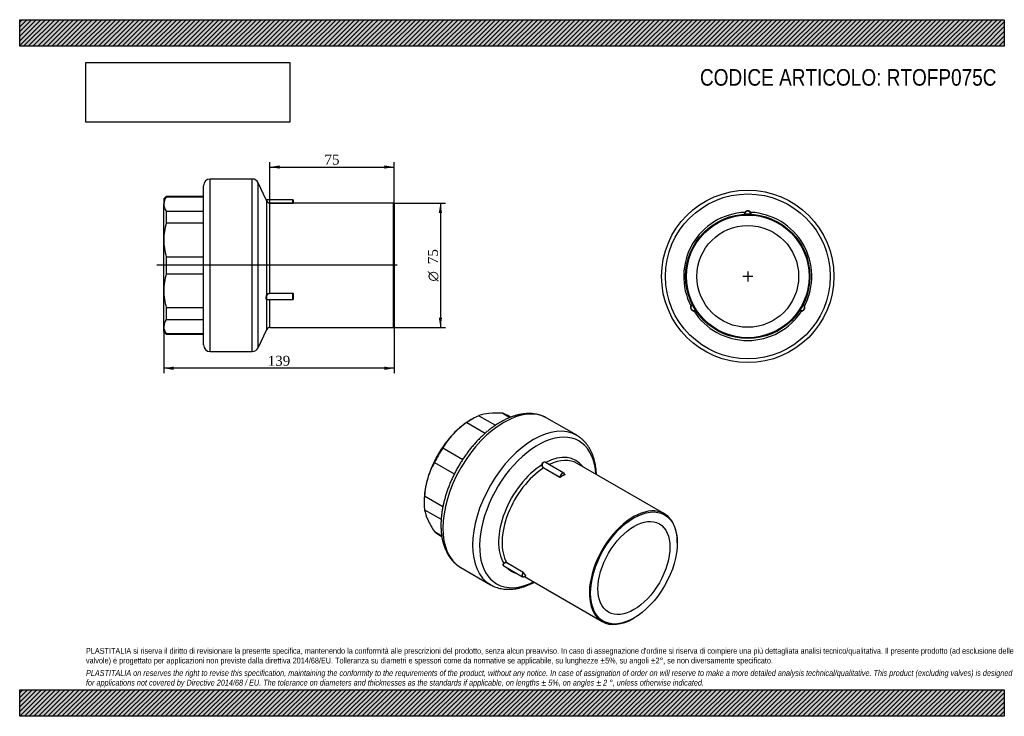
# Model space of a CAD drawing. Header units: millimetres. Extents: x 0 to 594, y 0 to 420.
import ezdxf
from ezdxf.enums import TextEntityAlignment as Align
from ezdxf.lldxf.tags import DXFTag

# ---------------------------------------------------------------- set-up
doc = ezdxf.new("R2010")
doc.units = ezdxf.units.MM
doc.header["$LTSCALE"] = 2
for name, color, linetype in [('Default', 7, 'Continuous'), ('DV3_Default', 7, 'Continuous'), ('IOF075C', 7, 'Continuous'), ('PARTE_PE_075', 7, 'Continuous')]:
    doc.layers.add(name, color=color, linetype=linetype)
doc.styles.add('SEACAD_Solid_Edge_ANSI1_Symbols', font='semeca1.ttf')
doc.styles.add('SEACAD_Times_New_Roman', font='times.ttf')
tags = doc.linetypes.add('CENTER2', pattern=[28.575, 19.05, -3.175, 3.175, -3.175]).pattern_tags.tags
tags[10:11] = [DXFTag(74, 4), DXFTag(75, 0), DXFTag(340, '0'), DXFTag(46, 0.0), DXFTag(50, 0.0), DXFTag(44, 0.0), DXFTag(45, 0.0)]
tags[8:9] = [DXFTag(74, 4), DXFTag(75, 0), DXFTag(340, '0'), DXFTag(46, 0.0), DXFTag(50, 0.0), DXFTag(44, 0.0), DXFTag(45, 0.0)]
tags[6:7] = [DXFTag(74, 4), DXFTag(75, 0), DXFTag(340, '0'), DXFTag(46, 0.0), DXFTag(50, 0.0), DXFTag(44, 0.0), DXFTag(45, 0.0)]
tags[4:5] = [DXFTag(74, 4), DXFTag(75, 0), DXFTag(340, '0'), DXFTag(46, 0.0), DXFTag(50, 0.0), DXFTag(44, 0.0), DXFTag(45, 0.0)]
doc.dimstyles.new('ANSImm', dxfattribs={"dimtxt": 6, "dimasz": 6, "dimexe": 3, "dimexo": 0, "dimgap": 1.5, "dimtad": 1, "dimdsep": 46, "dimtxsty": 'SEACAD_Times_New_Roman', "dimblk1": '_SE_FILLED', "dimblk2": '_SE_FILLED', "dimsah": 1, "dimcen": 3, "dimazin": 0, "dimtfac": 0.85, "dimtdec": 3, "dimtofl": 0, "dimtmove": 0, "dimatfit": 3, "dimfxl": 1, "dimarcsym": 0})
picture_1 = doc.add_image_def('image1.jpg', size_in_pixel=(4302, 1260))

# ---------------------------------------------------------------- blocks, each defined once
blk = doc.blocks.new('SEANNOT_GROUP')
at = {"layer": 'Default', "color": 7, "linetype": 'CENTER2'}
for p, q in [((439.23, 268.24), (439.23, 262.24)), ((442.23, 265.24), (436.23, 265.24))]:
    blk.add_line(p, q, dxfattribs=at)
blk = doc.blocks.new('SEANNOT_GROUP1')
at = {"layer": 'Default', "color": 7, "linetype": 'CENTER2'}
for p, q in [((439.23, 268.24), (439.23, 262.24)), ((442.23, 265.24), (436.23, 265.24))]:
    blk.add_line(p, q, dxfattribs=at)
blk = doc.blocks.new('SE')
at = {"layer": 'IOF075C', "color": 7, "linetype": 'Continuous'}
for p, q in [((273.34, 179.44), (272.28, 178.82)), ((276.94, 181.26), (286.99, 175.46)), ((291.38, 182.69), (295.77, 180.16)), ((296.15, 180.3), (294.09, 181.49)), ((269.74, 177.1), (280.85, 170.69)), ((255.29, 161.85), (267.3, 154.92)), ((250.2, 153.03), (262.2, 146.1)), ((244.21, 132.9), (255.33, 126.48)), ((243.99, 129.84), (243.99, 128.61)), ((244.21, 124.58), (254.27, 118.77)), ((250.2, 111.35), (254.58, 108.82)), ((252.59, 109.61), (254.65, 108.42))]:
    blk.add_line(p, q, dxfattribs=at)
for centre, radius, start, end in [((285.23, 157.73), 24.95, 94.90188, 109.41829), ((287.93, 127.24), 55.56, 86.43749, 94.9891), ((298.99, 134.15), 51.97, 124.25542, 136.24398), ((293.58, 139.63), 44.27, 136.52741, 149.87177), ((288.59, 130.98), 44.28, 150.12901, 163.4718), ((295.63, 129.11), 51.55, 163.70803, 175.79257), ((268.28, 129.01), 24.47, 190.43821, 205.24162), ((295.47, 141.49), 54.38, 204.9184, 213.65501)]:
    blk.add_arc(centre, radius, start, end, dxfattribs=at)
for centre, major_axis, start_param, end_param in [((272.28, 146.17), (20, 34.64), 0.785398, 1.178097), ((273.34, 145.55), (20.75, 35.94), 0.662382, 0.908414), ((273.34, 145.55), (-20.75, -35.94), 3.141593, 3.264609), ((272.28, 146.17), (-20, -34.64), 4.31969, 5.105088), ((273.34, 145.55), (20.75, 35.94), 1.44778, 1.693812), ((272.28, 146.17), (-20, -34.64), 5.105088, 5.497787), ((273.34, 145.55), (-20.75, -35.94), -0.908414, -0.662382), ((273.34, 145.55), (20.75, 35.94), 3.018576, 3.141593)]:
    blk.add_ellipse(centre, major_axis=major_axis, ratio=0.57735, start_param=start_param, end_param=end_param, dxfattribs=at)
at = {"layer": 'PARTE_PE_075', "color": 7, "linetype": 'Continuous'}
for p, q in [((336.02, 169.41), (318.08, 179.77)), ((325.88, 144.08), (316.05, 149.75)), ((316.12, 149.87), (325.95, 144.2)), ((328.36, 146.67), (317.23, 153.09)), ((388.96, 122.1), (336.28, 152.51)), ((328.78, 145.82), (328.84, 145.79)), ((396.73, 104.52), (396.73, 104.93)), ((266.08, 89.7), (284.02, 79.34)), ((292.13, 90.63), (303.43, 84.1)), ((303.67, 86.77), (293.84, 92.45)), ((293.86, 92.57), (303.69, 86.89)), ((304.51, 84.25), (351.46, 57.15)), ((370.21, 59), (370.56, 59.21))]:
    blk.add_line(p, q, dxfattribs=at)
for centre, radius, start, end in [((316.99, 151.47), 1.95, 176.12228, 241.39295), ((316.96, 151.47), 1.81, 176.35027, 242.14264), ((326.01, 144.35), 0.3, 243.5965, 299.96646), ((326.01, 144.32), 0.139, 244.31161, 305.96345), ((293.13, 91.31), 1.45, 59.69953, 141.06794), ((293.14, 91.29), 1.35, 58.65811, 140.11309), ((303.54, 86.55), 0.257, 27.2905, 59.23514), ((303.35, 86.32), 0.666, 35.03925, 59.35727)]:
    blk.add_arc(centre, radius, start, end, dxfattribs=at)
for centre, major_axis, ratio, start_param, end_param in [((292.08, 134.73), (-26, -45.03), 0.57735, 3.141593, 6.280598), ((310.02, 124.37), (-26, -45.03), 0.57735, 3.141157, 6.280598), ((312.58, 122.89), (-24.85, -43.04), 0.57735, 2.425721, 6.283185), ((316.25, 120.78), (-19.32, -33.47), 0.57735, 2.897059, 3.882572), ((317.53, 120.04), (-18.75, -32.48), 0.57735, 3.141593, 3.849947), ((316.25, 120.78), (-19.32, -33.47), 0.57735, 3.971409, 5.976967), ((317.53, 120.04), (-18.75, -32.48), 0.57735, 3.982814, 5.965563), ((315.1, 151.6), (-0.0991, 0.0135), 0.069664, 0.895572, 2.203724), ((316.05, 149.83), (-0.05, -0.0866), 0.57735, 0.841221, 2.311036), ((317.53, 153), (0.0658, 0.0753), 0.552675, 2.002676, 2.449724), ((325.88, 144.16), (-0.05, -0.0866), 0.57735, 0.841221, 2.311036), ((327.36, 144.94), (-1, -1.73), 0.57735, 2.401353, 5.452628), ((327.43, 144.9), (-0.95, -1.65), 0.57735, 2.411741, 5.442241), ((327.43, 114.32), (18.8, 32.56), 0.57735, 0.734923, 0.835874), ((326.16, 144.17), (-0.0536, 0.0844), 0.547485, 0.761403, 2.332199), ((327.5, 114.28), (18.75, 32.48), 0.57735, 0.734923, 0.835874), ((328.84, 145.72), (-0.0461, 0.0888), 0.605745, 0.811942, 2.382739), ((328.84, 145.87), (0.05, 0.0866), 0.57735, 3.322675, 3.871168), ((370.21, 89.62), (-18.75, -32.48), 0.57735, 2.356194, 6.283185), ((292.08, 134.73), (-26, -45.03), 0.57735, 6.280598, 6.283185), ((292.04, 92.16), (-0.0805, 0.0593), 0.464242, 4.188151, 5.496303), ((293.8, 92.49), (-0.05, -0.0866), 0.57735, 1.354156, 2.82397), ((316.25, 120.78), (19.32, 33.47), 0.57735, 2.983966, 3.299219), ((304.43, 85.84), (1, 1.73), 0.57735, 1.354156, 4.405431), ((304.5, 85.79), (0.95, 1.65), 0.57735, 1.364543, 4.395043), ((303.63, 86.82), (-0.05, -0.0866), 0.57735, 1.354156, 2.82397), ((303.83, 86.63), (-0.0859, -0.0512), 0.777008, 3.551466, 5.122262), ((327.43, 114.32), (-18.8, -32.56), 0.57735, -0.312275, -0.211324), ((327.5, 114.28), (-18.75, -32.48), 0.57735, -0.312275, -0.211324), ((305.18, 84.72), (-0.077, -0.0638), 0.798333, 3.429962, 5.000758), ((310.02, 124.37), (-26, -45.03), 0.57735, 6.280598, 6.283185), ((312.58, 122.89), (-24.85, -43.04), 0.57735, 0, 0.715871), ((370.21, 89.62), (-18.75, -32.48), 0.57735, 0, 0.785398)]:
    blk.add_ellipse(centre, major_axis=major_axis, ratio=ratio, start_param=start_param, end_param=end_param, dxfattribs=at)
for major_axis in [(18.5, 32.04), (-15.35, -26.59)]:
    blk.add_ellipse((370.56, 89.42), major_axis=major_axis, ratio=0.57735, dxfattribs=at)
for points, knots in [([(318.09, 179.76), (318.05, 179.78), (317.58, 180.07), (316.53, 180.59), (315.02, 181.23), (313.44, 181.74), (311.81, 182.13), (310.12, 182.4), (308.39, 182.55), (306.62, 182.56), (304.8, 182.46), (302.95, 182.22), (301.07, 181.85), (299.16, 181.36), (297.24, 180.74), (295.3, 180), (293.37, 179.14), (291.58, 178.24), (290.57, 177.67), (290.08, 177.39)], [0, 0, 0, 0, 0.004108, 0.065294, 0.126456, 0.187723, 0.249233, 0.311107, 0.373438, 0.436285, 0.49967, 0.563582, 0.627977, 0.692793, 0.75795, 0.82337, 0.888975, 0.954698, 1, 1, 1, 1]), ([(290.08, 177.39), (289.7, 177.17), (288.77, 176.62), (287.11, 175.56), (285.21, 174.22), (283.31, 172.78), (281.45, 171.24), (279.61, 169.6), (277.81, 167.88), (276.04, 166.07), (274.32, 164.18), (272.65, 162.22), (271.03, 160.19), (269.46, 158.09), (267.94, 155.93), (266.49, 153.72), (265.11, 151.47), (263.79, 149.17), (262.55, 146.83), (261.38, 144.46), (260.29, 142.07), (259.27, 139.66), (258.35, 137.23), (257.5, 134.8), (256.75, 132.37), (256.09, 129.94), (255.52, 127.52), (255.04, 125.12), (254.66, 122.74), (254.38, 120.38), (254.2, 118.06), (254.12, 115.78), (254.14, 113.55), (254.27, 111.36), (254.5, 109.23), (254.83, 107.17), (255.27, 105.17), (255.81, 103.26), (256.45, 101.42), (257.19, 99.68), (258.03, 98.03), (258.97, 96.48), (259.99, 95.04), (261.1, 93.71), (262.29, 92.49), (263.55, 91.4), (264.82, 90.46), (265.6, 89.99), (266, 89.76)], [0, 0, 0, 0, 0.011858, 0.034171, 0.05647, 0.078754, 0.10102, 0.123266, 0.145491, 0.167697, 0.189885, 0.212056, 0.234213, 0.256358, 0.278493, 0.300622, 0.322746, 0.34487, 0.366994, 0.389121, 0.411255, 0.433398, 0.455551, 0.47772, 0.499905, 0.522109, 0.544336, 0.566586, 0.588861, 0.611161, 0.633487, 0.655837, 0.678206, 0.700588, 0.72297, 0.745337, 0.767668, 0.789939, 0.812122, 0.834188, 0.856106, 0.877852, 0.899409, 0.920772, 0.941948, 0.962957, 0.983833, 1, 1, 1, 1]), ([(347.93, 145.8), (347.91, 146.37), (347.83, 147.67), (347.63, 149.64), (347.31, 151.72), (346.88, 153.72), (346.36, 155.64), (345.72, 157.49), (344.99, 159.24), (344.16, 160.9), (343.24, 162.46), (342.22, 163.91), (341.12, 165.26), (339.94, 166.49), (338.69, 167.59), (337.36, 168.59), (336.52, 169.1), (336.03, 169.39)], [0.761174, 0.761174, 0.761174, 0.761174, 0.7741682, 0.7908611, 0.8075435, 0.8242011, 0.8408163, 0.8573682, 0.8738347, 0.8901938, 0.9064264, 0.9225191, 0.9384668, 0.9542738, 0.9699546, 0.9855327, 1, 1, 1, 1]), ([(315.04, 151.6), (315.06, 151.77), (315.1, 151.94), (315.2, 152.26), (315.27, 152.41), (315.43, 152.69), (315.52, 152.82), (315.73, 153.03), (315.85, 153.13), (316.09, 153.27), (316.22, 153.31), (316.48, 153.37), (316.61, 153.37), (316.87, 153.33), (317, 153.29), (317.24, 153.18), (317.36, 153.1), (317.46, 153)], [0, 0, 0, 0, 0.125, 0.125, 0.25, 0.25, 0.375, 0.375, 0.5, 0.5, 0.625, 0.625, 0.75, 0.75, 0.875, 0.875, 1, 1, 1, 1]), ([(317.23, 153.1), (317.2, 153.11), (317.17, 153.13), (317.02, 153.2), (316.9, 153.24), (316.65, 153.28), (316.52, 153.27), (316.27, 153.22), (316.15, 153.18), (315.92, 153.04), (315.81, 152.96), (315.61, 152.75), (315.52, 152.63), (315.37, 152.36), (315.31, 152.21), (315.21, 151.91), (315.18, 151.75), (315.16, 151.59)], [0.0926951, 0.0926951, 0.0926951, 0.0926951, 0.125, 0.125, 0.25, 0.25, 0.375, 0.375, 0.5, 0.5, 0.625, 0.625, 0.75, 0.75, 0.875, 0.875, 1, 1, 1, 1]), ([(328.77, 145.83), (328.78, 145.82), (328.79, 145.82), (328.79, 145.81), (328.8, 145.81), (328.8, 145.8), (328.8, 145.8), (328.8, 145.79), (328.8, 145.79), (328.8, 145.79)], [0, 0, 0, 0, 0.2120445, 0.2120445, 0.2120445, 0.4246481, 0.4246481, 0.4246481, 0.4796212, 0.4796212, 0.4796212, 0.4796212]), ([(328.8, 145.79), (328.8, 145.79), (328.8, 145.78), (328.8, 145.78), (328.8, 145.77), (328.79, 145.77), (328.79, 145.76), (328.78, 145.76), (328.78, 145.76), (328.77, 145.76)], [0.4796212, 0.4796212, 0.4796212, 0.4796212, 0.6387032, 0.6387032, 0.6387032, 0.8548561, 0.8548561, 0.8548561, 1, 1, 1, 1]), ([(328.84, 145.63), (328.88, 145.65), (328.9, 145.68), (328.9, 145.74), (328.88, 145.77), (328.84, 145.79)], [0, 0, 0, 0, 0.5, 0.5, 1, 1, 1, 1]), ([(292.3, 90.51), (292.19, 90.54), (292.1, 90.58), (291.92, 90.69), (291.84, 90.76), (291.71, 90.93), (291.67, 91.03), (291.63, 91.25), (291.64, 91.36), (291.68, 91.6), (291.72, 91.73), (291.83, 91.98), (291.91, 92.1), (292, 92.22)], [0.268413, 0.268413, 0.268413, 0.268413, 0.375, 0.375, 0.5, 0.5, 0.625, 0.625, 0.75, 0.75, 0.875, 0.875, 1, 1, 1, 1]), ([(292.1, 92.16), (292.01, 92.04), (291.94, 91.93), (291.83, 91.69), (291.79, 91.57), (291.74, 91.34), (291.74, 91.23), (291.78, 91.03), (291.82, 90.94), (291.93, 90.77), (292.01, 90.7), (292.11, 90.64), (292.12, 90.63), (292.12, 90.63)], [0, 0, 0, 0, 0.125, 0.125, 0.25, 0.25, 0.375, 0.375, 0.5, 0.5, 0.625, 0.625, 0.6343591, 0.6343591, 0.6343591, 0.6343591]), ([(305.1, 84.75), (305.1, 84.75), (305.11, 84.75), (305.11, 84.75), (305.11, 84.74), (305.12, 84.74), (305.12, 84.74), (305.12, 84.74), (305.12, 84.74), (305.12, 84.74)], [0.1836728, 0.1836728, 0.1836728, 0.1836728, 0.3491364, 0.3491364, 0.3491364, 0.5646948, 0.5646948, 0.5646948, 0.5873433, 0.5873433, 0.5873433, 0.5873433]), ([(305.12, 84.74), (305.12, 84.75), (305.12, 84.75), (305.12, 84.75), (305.11, 84.75), (305.11, 84.76), (305.11, 84.76)], [0.5873433, 0.5873433, 0.5873433, 0.5873433, 0.7819306, 0.7819306, 0.7819306, 1, 1, 1, 1]), ([(305.12, 84.74), (305.13, 84.75), (305.14, 84.77), (305.17, 84.78), (305.19, 84.78), (305.2, 84.78), (305.2, 84.78), (305.2, 84.78), (305.2, 84.78)], [0, 0, 0, 0, 0.1576164, 0.2948317, 0.4058026, 0.4950028, 0.5767919, 0.5862197, 0.5862197, 0.5862197, 0.5862197]), ([(305.2, 84.77), (305.22, 84.76), (305.24, 84.75), (305.26, 84.76), (305.26, 84.77), (305.24, 84.8)], [0.1319357, 0.1319357, 0.1319357, 0.1319357, 0.5, 0.5, 1, 1, 1, 1]), ([(283.95, 79.39), (284.06, 79.32), (284.6, 78.99), (285.73, 78.44), (287.25, 77.82), (288.84, 77.32), (290.47, 76.94), (292.16, 76.68), (293.9, 76.55), (295.68, 76.55), (297.5, 76.67), (299.35, 76.92), (301.24, 77.3), (303.14, 77.81), (305.07, 78.44), (307.01, 79.2), (308.79, 80), (309.93, 80.57), (310.42, 80.83)], [0, 0, 0, 0, 0.0034431, 0.0189109, 0.0343757, 0.049871, 0.0654315, 0.081087, 0.0968601, 0.1127645, 0.1288053, 0.1449783, 0.1612721, 0.1776699, 0.1941521, 0.2106983, 0.2272894, 0.2398091, 0.2398091, 0.2398091, 0.2398091])]:
    blk.add_open_spline(points, degree=3, knots=knots, dxfattribs=at)
blk.add_open_spline([(317.46, 153), (317.5, 152.97), (317.53, 152.94), (317.56, 152.91)], degree=3, dxfattribs=at)
blk = doc.blocks.new('SE1')
at = {"layer": 'PARTE_PE_075', "color": 7, "linetype": 'Continuous'}
for p, q in [((437.34, 302.79), (437.34, 302.69)), ((441.13, 302.79), (441.13, 302.69)), ((405.76, 248.11), (405.85, 248.15)), ((407.66, 244.82), (407.75, 244.88)), ((470.81, 244.82), (470.72, 244.88)), ((472.7, 248.11), (472.61, 248.15))]:
    blk.add_line(p, q, dxfattribs=at)
for radius in [52, 49.7, 37.5, 37, 30.7]:
    blk.add_circle((439.23, 265.24), radius, dxfattribs=at)
for centre, radius, start, end in [((439.23, 265.24), 38.65, 92.545, 207.455), ((439.42, 302.6), 2.28, 146.51651, 177.84893), ((439.23, 302.69), 2, 2.58742, 177.41258), ((439.23, 302.69), 1.9, 3.18256, 176.81744), ((439.23, 302.65), 2.1, 35.05202, 144.94798), ((439.23, 265.24), 38.65, 332.545, 87.455), ((439.05, 302.6), 2.28, 2.15728, 33.47728), ((437.14, 302.78), 0.1, 273.19843, 357.41258), ((439.23, 265.24), 37.6, 87.10797, 92.89203), ((441.33, 302.78), 0.1, 182.58742, 266.80157), ((406.84, 246.54), 2.1, 155.05202, 264.94798), ((406.8, 246.52), 2, 122.58742, 297.41258), ((406.8, 246.52), 1.9, 123.18256, 296.81744), ((406.97, 246.41), 2.28, 122.15728, 153.47728), ((405.67, 248.29), 0.1, 302.58742, 26.80157), ((394.78, 243.85), 11.78, 21.18632, 21.6827), ((439.23, 265.24), 37.6, 207.10797, 212.89203), ((406.79, 246.72), 2.28, 266.51651, 297.84893), ((439.23, 265.24), 38.65, 212.545, 327.455), ((398.48, 237.43), 11.79, 38.31752, 38.81346), ((407.77, 244.65), 0.1, 33.19843, 117.41258), ((470.7, 244.65), 0.1, 62.58742, 146.80157), ((471.68, 246.72), 2.28, 242.15728, 273.47728), ((471.66, 246.52), 2, 242.58742, 57.41258), ((479.98, 237.44), 11.78, 141.18632, 141.6827), ((471.66, 246.52), 1.9, 243.18256, 56.81744), ((439.23, 265.24), 37.6, 327.10797, 332.89203), ((471.63, 246.54), 2.1, 275.05202, 24.94798), ((472.79, 248.29), 0.1, 153.19843, 237.41258), ((483.69, 243.85), 11.79, 158.31752, 158.81346), ((471.49, 246.41), 2.28, 26.51651, 57.84893)]:
    blk.add_arc(centre, radius, start, end, dxfattribs=at)
for centre, major_axis, start_param, end_param in [((437.52, 303.9), (-0.0818, 0.0575), 1.833441, 3.141593), ((440.95, 303.9), (0.0818, 0.0575), 3.141593, 4.449744), ((404.9, 247.4), (-0.0907, 0.0421), 3.141593, 4.449744), ((406.62, 244.43), (-0.0089, -0.0996), 1.833441, 3.141593), ((471.85, 244.43), (0.0089, -0.0996), 3.141593, 4.449744), ((473.57, 247.4), (0.0907, 0.0421), 1.833441, 3.141593)]:
    blk.add_ellipse(centre, major_axis=major_axis, ratio=0.348538, start_param=start_param, end_param=end_param, dxfattribs=at)
for points, knots in [([(437.24, 302.78), (437.24, 302.78), (437.24, 302.78), (437.24, 302.78), (437.24, 302.78), (437.25, 302.78), (437.25, 302.78), (437.26, 302.78), (437.26, 302.78), (437.27, 302.78), (437.28, 302.79), (437.29, 302.79), (437.3, 302.79), (437.31, 302.79), (437.33, 302.79), (437.34, 302.79)], [0, 0, 0, 0, 0.135583, 0.135583, 0.135583, 0.349136, 0.349136, 0.349136, 0.564695, 0.564695, 0.564695, 0.781931, 0.781931, 0.781931, 1, 1, 1, 1]), ([(441.23, 302.78), (441.23, 302.78), (441.23, 302.78), (441.23, 302.78), (441.22, 302.78), (441.22, 302.78), (441.21, 302.78), (441.2, 302.78), (441.19, 302.78), (441.18, 302.79), (441.18, 302.79), (441.16, 302.79), (441.15, 302.79), (441.15, 302.79), (441.14, 302.79), (441.13, 302.79)], [0, 0, 0, 0, 0.212045, 0.212045, 0.212045, 0.424648, 0.424648, 0.424648, 0.638703, 0.638703, 0.638703, 0.854856, 0.854856, 0.854856, 1, 1, 1, 1])]:
    blk.add_open_spline(points, degree=3, knots=knots, dxfattribs=at)
blk = doc.blocks.new('SE2')
at = {"layer": 'DV3_Default', "color": 7, "linetype": 'CENTER2'}
blk.add_line((227.68, 271.93), (82.74, 271.93), dxfattribs=at)
at = {"layer": 'IOF075C', "color": 7, "linetype": 'Continuous'}
for p, q in [((88.43, 313.43), (86.93, 311.93)), ((86.93, 311.93), (86.93, 308.89)), ((86.93, 287.24), (86.93, 308.89)), ((88.43, 313.12), (88.43, 313.43)), ((110.93, 313.43), (88.43, 313.43)), ((88.43, 313.12), (110.93, 313.12)), ((88.43, 304.65), (88.43, 297.45)), ((88.43, 304.65), (110.93, 304.65)), ((88.43, 297.45), (110.93, 297.45)), ((86.93, 256.62), (86.93, 287.24)), ((88.43, 277.02), (88.43, 266.84)), ((88.43, 277.02), (110.93, 277.02)), ((88.43, 266.84), (110.93, 266.84)), ((86.93, 234.98), (86.93, 256.62)), ((88.43, 246.41), (88.43, 239.21)), ((88.43, 246.41), (110.93, 246.41)), ((88.43, 239.21), (110.93, 239.21)), ((86.93, 231.93), (86.93, 234.98)), ((86.93, 231.93), (88.43, 230.43)), ((88.43, 230.74), (88.43, 230.43)), ((88.43, 230.74), (110.93, 230.74)), ((88.43, 230.43), (110.93, 230.43))]:
    blk.add_line(p, q, dxfattribs=at)
for centre, radius, start, end in [((94.32, 308.65), 7.39, 142.79445, 178.16581), ((94.2, 309.08), 7.27, 181.53535, 217.5044), ((123.54, 287.08), 36.61, 163.54036, 179.75215), ((123.35, 287.37), 36.42, 180.20521, 196.50229), ((123.54, 256.46), 36.61, 163.54036, 179.75215), ((123.35, 256.75), 36.42, 180.20521, 196.50229), ((94.32, 234.74), 7.39, 142.79445, 178.16581), ((94.2, 235.17), 7.27, 181.53535, 217.50439)]:
    blk.add_arc(centre, radius, start, end, dxfattribs=at)
at = {"layer": 'PARTE_PE_075', "color": 7, "linetype": 'Continuous'}
for p, q in [((114.93, 219.93), (114.93, 323.93)), ((140.31, 323.93), (114.93, 323.93)), ((140.31, 219.93), (140.31, 323.93)), ((143.93, 222.23), (143.93, 321.63)), ((148.73, 311.42), (143.93, 321.63)), ((110.93, 223.93), (110.93, 319.93)), ((164.83, 311.38), (148.82, 311.38)), ((149.12, 254.11), (149.12, 310.54)), ((150.93, 309.47), (164.83, 309.47)), ((150.93, 309.37), (150.93, 309.47)), ((164.83, 309.37), (150.93, 309.37)), ((150.93, 255.02), (150.93, 309.37)), ((164.83, 309.47), (164.83, 311.38)), ((164.83, 309.37), (164.83, 309.47)), ((164.93, 311.28), (164.93, 309.48)), ((165.03, 309.38), (165.03, 309.43)), ((225.43, 309.43), (165.03, 309.43)), ((225.43, 234.43), (225.43, 309.43)), ((225.93, 308.93), (225.43, 309.43)), ((225.93, 308.93), (225.93, 234.93)), ((149.12, 233.28), (149.12, 251.14)), ((149.31, 251.21), (164.83, 251.21)), ((150.93, 255.02), (164.83, 255.02)), ((150.93, 254.89), (150.93, 255.02)), ((164.83, 254.89), (150.93, 254.89)), ((150.93, 234.43), (150.93, 251.21)), ((164.83, 254.89), (164.83, 255.02)), ((164.83, 251.21), (164.83, 254.89)), ((164.93, 254.8), (164.93, 251.31)), ((165.03, 254.84), (165.03, 251.57)), ((143.93, 222.23), (149.12, 233.28)), ((150.93, 234.43), (225.43, 234.43)), ((225.43, 234.43), (225.93, 234.93)), ((114.93, 219.93), (140.31, 219.93))]:
    blk.add_line(p, q, dxfattribs=at)
for centre, radius, start, end in [((114.93, 319.93), 4, 90, 180), ((140.31, 319.93), 4, 25.1563, 90), ((148.81, 311.48), 0.1, 203.99388, 272.649), ((249.81, 358.53), 111.46, 205.02704, 205.5102), ((150.93, 311.36), 1.98, 204.23237, 270.01333), ((150.91, 311.36), 1.89, 206.07683, 270.63967), ((164.83, 311.28), 0.1, 0, 90), ((164.88, 310.34), 0.971, 267.1273, 278.97092), ((165.03, 309.53), 0.1, 180, 270), ((164.84, 254.83), 0.19, 3.41107, 93.01047), ((164.84, 254.79), 0.0976, 1.49599, 91.45811), ((164.83, 251.31), 0.1, 270, 0), ((150.93, 232.43), 2, 90, 154.8437), ((114.93, 223.93), 4, 180, 270), ((140.31, 223.93), 4, 270, 334.8437)]:
    blk.add_arc(centre, radius, start, end, dxfattribs=at)
for centre, major_axis, ratio, start_param, end_param in [((149.21, 310.58), (-0.091, -0.0414), 0.538961, 0.022411, 1.330562), ((165.03, 309.48), (-0.1, 0), 0.998726, 0, 1.570796), ((149.21, 254.09), (-0.0925, 0.0379), 0.394621, 0.423035, 1.731186), ((149.21, 251.12), (0.0233, 0.0973), 0.933583, 0.250719, 1.55887), ((165.03, 254.8), (-0.1, 0), 0.455669, 4.712389, 6.283185), ((165.03, 251.51), (-0.1, 0), 0.543058, 4.712389, 6.283185)]:
    blk.add_ellipse(centre, major_axis=major_axis, ratio=ratio, start_param=start_param, end_param=end_param, dxfattribs=at)
for points, knots in [([(149.12, 310.54), (149.06, 310.68), (149.01, 310.8), (148.91, 311.02), (148.87, 311.11), (148.8, 311.27), (148.77, 311.33), (148.73, 311.41), (148.72, 311.43), (148.72, 311.43)], [0, 0, 0, 0, 0.125, 0.125, 0.25, 0.25, 0.375, 0.375, 0.4994301, 0.4994301, 0.4994301, 0.4994301]), ([(164.83, 309.47), (164.84, 309.47), (164.85, 309.47), (164.86, 309.47), (164.87, 309.47), (164.88, 309.47), (164.89, 309.47), (164.9, 309.47), (164.9, 309.47), (164.91, 309.47), (164.92, 309.47), (164.92, 309.48), (164.93, 309.48), (164.93, 309.48), (164.93, 309.48), (164.93, 309.48)], [0, 0, 0, 0, 0.135583, 0.135583, 0.135583, 0.349136, 0.349136, 0.349136, 0.564695, 0.564695, 0.564695, 0.781931, 0.781931, 0.781931, 1, 1, 1, 1]), ([(149.12, 251.14), (149.06, 251.15), (149.01, 251.19), (148.91, 251.29), (148.87, 251.36), (148.8, 251.54), (148.77, 251.65), (148.73, 251.89), (148.72, 252.03), (148.72, 252.33), (148.73, 252.49), (148.77, 252.82), (148.8, 252.99), (148.87, 253.32), (148.91, 253.49), (149.01, 253.81), (149.06, 253.96), (149.12, 254.11)], [0, 0, 0, 0, 0.125, 0.125, 0.25, 0.25, 0.375, 0.375, 0.5, 0.5, 0.625, 0.625, 0.75, 0.75, 0.875, 0.875, 1, 1, 1, 1]), ([(149.21, 254.05), (149.15, 253.91), (149.1, 253.76), (149, 253.46), (148.96, 253.3), (148.89, 252.98), (148.86, 252.82), (148.82, 252.5), (148.81, 252.35), (148.81, 252.07), (148.82, 251.93), (148.86, 251.7), (148.89, 251.6), (148.96, 251.43), (149, 251.36), (149.1, 251.26), (149.15, 251.23), (149.21, 251.22)], [0, 0, 0, 0, 0.125, 0.125, 0.25, 0.25, 0.375, 0.375, 0.5, 0.5, 0.625, 0.625, 0.75, 0.75, 0.875, 0.875, 1, 1, 1, 1]), ([(149.12, 254.11), (149.19, 254.28), (149.29, 254.42), (149.47, 254.6), (149.53, 254.65), (149.67, 254.75), (149.75, 254.79), (149.99, 254.89), (150.17, 254.94), (150.55, 255.01), (150.74, 255.02), (150.93, 255.02)], [0, 0, 0, 0, 0.25, 0.25, 0.375, 0.375, 0.5, 0.5, 0.75, 0.75, 1, 1, 1, 1]), ([(149.57, 251.2), (149.51, 251.19), (149.46, 251.18), (149.29, 251.14), (149.19, 251.13), (149.12, 251.14)], [0.6421961, 0.6421961, 0.6421961, 0.6421961, 0.75, 0.75, 1, 1, 1, 1]), ([(150.93, 254.89), (150.75, 254.89), (150.57, 254.88), (150.22, 254.82), (150.05, 254.78), (149.74, 254.65), (149.6, 254.56), (149.37, 254.34), (149.28, 254.21), (149.21, 254.05)], [0, 0, 0, 0, 0.25, 0.25, 0.5, 0.5, 0.75, 0.75, 1, 1, 1, 1]), ([(164.93, 251.42), (164.95, 251.43), (164.96, 251.44), (165.01, 251.48), (165.03, 251.52), (165.03, 251.57)], [0.3337862, 0.3337862, 0.3337862, 0.3337862, 0.5, 0.5, 1, 1, 1, 1])]:
    blk.add_open_spline(points, degree=3, knots=knots, dxfattribs=at)
blk.add_open_spline([(149.21, 251.22), (149.24, 251.21), (149.27, 251.21), (149.3, 251.21)], degree=3, dxfattribs=at)
blk = doc.blocks.new('DMBLK3')
at = {"layer": 'Default', "linetype": 'Continuous'}
for points in [[(92.93, 208.85), (92.93, 210.85), (86.93, 209.85)], [(219.93, 208.85), (225.93, 209.85), (219.93, 210.85)]]:
    blk.add_hatch(color=7, dxfattribs=at).paths.add_polyline_path(points)
at = {"layer": 'Default', "color": 7, "linetype": 'Continuous'}
for p, q in [((86.93, 234.98), (86.93, 206.85)), ((225.93, 234.93), (225.93, 206.85)), ((225.93, 209.85), (86.93, 209.85))]:
    blk.add_line(p, q, dxfattribs=at)
at = {"layer": 'Default', "color": 7, "linetype": 'Continuous', "style": 'SEACAD_Times_New_Roman'}
blk.add_text('139', height=6, dxfattribs=at).set_placement((149.61, 217.35), align=Align.TOP_LEFT)
blk = doc.blocks.new('_SE_FILLED')
at = {"color": 0}
blk.add_line((0, 0), (-1, 0), dxfattribs=at)
blk.add_solid([(0, 0), (-1, -0.1665), (-1, 0.1665), (0, 0)], dxfattribs=at)
blk = doc.blocks.new('DMBLK4')
at = {"layer": 'Default', "linetype": 'Continuous'}
for points in [[(156.93, 332.16), (150.93, 331.16), (156.93, 330.16)], [(219.93, 332.16), (219.93, 330.16), (225.93, 331.16)]]:
    blk.add_hatch(color=7, dxfattribs=at).paths.add_polyline_path(points)
at = {"layer": 'Default', "color": 7, "linetype": 'Continuous'}
for p, q in [((150.93, 309.37), (150.93, 334.16)), ((225.93, 308.93), (225.93, 334.16)), ((150.93, 331.16), (225.93, 331.16))]:
    blk.add_line(p, q, dxfattribs=at)
at = {"layer": 'Default', "color": 7, "linetype": 'Continuous', "style": 'SEACAD_Times_New_Roman'}
blk.add_text('75', height=6, dxfattribs=at).set_placement((183.88, 338.66), align=Align.TOP_LEFT)
blk = doc.blocks.new('GDimGGroup')
at = {"layer": 'Default', "linetype": 'Continuous'}
for points in [[(254.82, 303.43), (253.82, 309.43), (252.82, 303.43)], [(254.82, 240.43), (252.82, 240.43), (253.82, 234.43)]]:
    blk.add_hatch(color=7, dxfattribs=at).paths.add_polyline_path(points)
at = {"layer": 'Default', "color": 7, "linetype": 'Continuous'}
for p, q in [((225.43, 309.43), (256.82, 309.43)), ((253.82, 309.43), (253.82, 234.43)), ((225.43, 234.43), (256.82, 234.43))]:
    blk.add_line(p, q, dxfattribs=at)
for s, style, p in [('75', 'SEACAD_Times_New_Roman', (246.32, 272.6)), ('O', 'SEACAD_Solid_Edge_ANSI1_Symbols', (246.32, 262.16))]:
    blk.add_text(s, height=6, rotation=90, dxfattribs=dict(at, style=style)).set_placement(p, align=Align.TOP_LEFT)

msp = doc.modelspace()

# ---------------------------------------------------------------- hatches: boundary and pattern name
at = {"layer": 'Default', "linetype": 'Continuous'}
h = msp.add_hatch(dxfattribs=at)
h.set_pattern_fill('LINE', scale=0.62992, angle=45, style=0)
h.paths.add_polyline_path([(594, 404), (594, 420), (0, 420), (0, 404)])
for points in [[(594, 404), (594, 420), (0, 420), (0, 404)], [(594, 0), (594, 16), (0, 16), (0, 0)]]:
    msp.add_hatch(color=7, dxfattribs=at).paths.add_polyline_path(points)
h = msp.add_hatch(dxfattribs=at)
h.set_pattern_fill('LINE', scale=0.62992, angle=45, style=0)
h.paths.add_polyline_path([(594, 0), (594, 16), (0, 16), (0, 0)])

# ---------------------------------------------------------------- linework, layer by layer
at = {"layer": 'Default', "color": 7, "linetype": 'Continuous'}
for p, q in [((0, 420), (594, 420)), ((0, 404), (0, 420)), ((594, 420), (594, 404)), ((594, 404), (0, 404)), ((0, 16), (594, 16)), ((0, 0), (0, 16)), ((594, 16), (594, 0)), ((594, 0), (0, 0))]:
    msp.add_line(p, q, dxfattribs=at)

# ---------------------------------------------------------------- block references
at = {"layer": 'Default'}
for name in ['SE2', 'SE1', 'GDimGGroup', 'SEANNOT_GROUP', 'SEANNOT_GROUP1', 'SE']:
    msp.add_blockref(name, (0, 0), dxfattribs=at)

# ---------------------------------------------------------------- texts
at = {"layer": 'Default', "attachment_point": 1}
for s, insert, char_height, width in [('{\\fArial Narrow|b0||i0||c0|p34;\\C7;\\H10.;\\W1.;CODICE ARTICOLO: RTOFP075C}', (410.411, 390.223), 10, 183.22502), ("{\\fArial Narrow|b0||i0||c0|p34;\\C7;\\H3.5;\\W1.;PLASTITALIA si riserva il diritto di revisionare la presente specifica, mantenendo la conformità alle prescrizioni del prodotto, senza alcun preavviso. In caso di assegnazione d'ordine si riserva di compiere una più dettagliata analisi tecnico/qualitativa. Il presente prodotto (ad esclusione delle \\P}{\\fArial Narrow|b0||i0||c0|p34;\\C7;\\H3.5;\\W1.;valvole) è progettato per applicazioni non previste dalla direttiva 2014/68/EU. Tolleranza su diametri e spessori come da normative se applicabile, su lunghezze ±5%, su angoli ±2°, se non diversamente specificato.\\P}{\\fArial Narrow|b0||i0||c0|p34;\\C7;\\H1.;\\W1.;   \\P}{\\fArial Narrow|b0||i1||c0|p34;\\C7;\\H3.5;\\W1.;PLASTITALIA on reserves the right to revise this specification, maintaining the conformity to the requirements of the product, without any notice. In case of assignation of order on will reserve to make a more detailed analysis technical/qualitative. This product (excluding valves) is designed \\P}{\\fArial Narrow|b0||i1||c0|p34;\\C7;\\H3.5;\\W1.;for applications not covered by Directive 2014/68 / EU. The tolerance on diameters and thicknesses as the standards if applicable, on lengths ± 5%, on angles ± 2 °, unless otherwise indicated.\\P}", (40, 41.205), 3.5, 514)]:
    msp.add_mtext(s, dxfattribs=dict(at, insert=insert, char_height=char_height, width=width))

# ---------------------------------------------------------------- dimensions: what is measured, and where the dimension line sits
at = {"layer": 'Default', "color": 7, "linetype": 'Continuous'}
dim = msp.add_linear_dim(base=(225.934, 331.158), p1=(150.934, 309.372), p2=(225.934, 308.931), text='\\A1;<>', dimstyle='ANSImm', override={"dimdec": 0}, dxfattribs=at)
dim.commit()
dim.dimension.update_dxf_attribs({"geometry": 'DMBLK4', "text_midpoint": (188.434, 331.158), "dimtype": 160})
dim = msp.add_linear_dim(base=(86.934, 209.852), p1=(225.934, 234.931), p2=(86.934, 234.975), text='\\A1;<>', dimstyle='ANSImm', dxfattribs=at)
dim.commit()
dim.dimension.update_dxf_attribs({"geometry": 'DMBLK3', "text_midpoint": (156.434, 209.852), "dimtype": 160})

# ---------------------------------------------------------------- pictures from other files: only their frames are drawn
image = msp.add_image(picture_1, insert=(40, 358.206), size_in_units=(122.914, 36))
image.dxf.flags = 7

doc.saveas('drawing.dxf')
